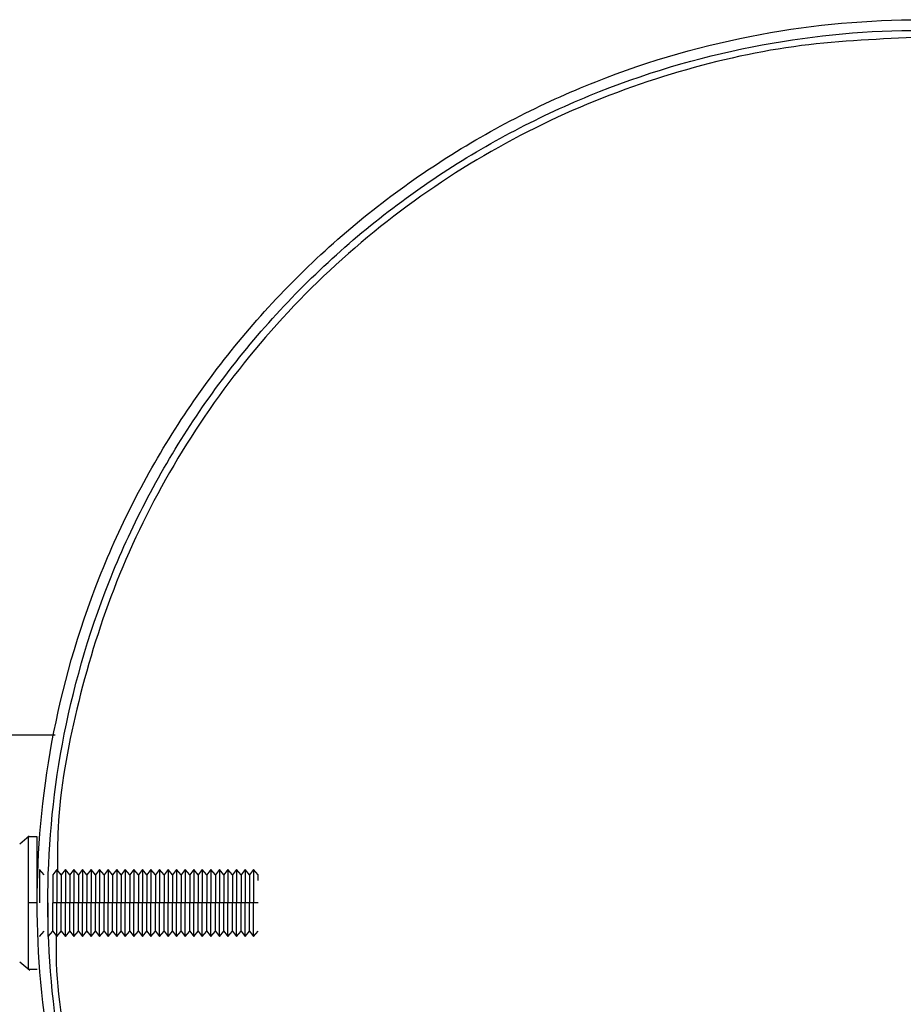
# Model space of a CAD drawing. Header units: millimetres. Extents: x -1282 to -192, y 3815 to 4005.
# Tile 3 of 7: x -1088 to -1038, y 3905 to 3960. Entities that reach past the tile are written whole.
import ezdxf

# ---------------------------------------------------------------- set-up
doc = ezdxf.new("R2010")
doc.units = ezdxf.units.MM

msp = doc.modelspace()

# ---------------------------------------------------------------- linework, layer by layer
at = {"color": 7, "linetype": 'Continuous', "lineweight": 25}
for p, q in [((-1085.95, 3919.935), (-1159.811, 3919.935)), ((-1087.414, 3914.216), (-1087.936, 3913.768)), ((-1086.96, 3914.185), (-1087.46, 3914.185)), ((-1086.564, 3912.035), (-1086.821, 3912.335)), ((-1085.851, 3912.337), (-1086.08, 3912.035)), ((-1085.596, 3912.035), (-1085.852, 3912.335)), ((-1085.368, 3912.335), (-1085.596, 3912.035)), ((-1085.112, 3912.035), (-1085.368, 3912.335)), ((-1084.884, 3912.335), (-1085.112, 3912.035)), ((-1084.628, 3912.035), (-1084.884, 3912.335)), ((-1084.4, 3912.335), (-1084.628, 3912.035)), ((-1084.143, 3912.035), (-1084.4, 3912.335)), ((-1083.914, 3912.337), (-1084.143, 3912.035)), ((-1083.659, 3912.035), (-1083.916, 3912.335)), ((-1083.432, 3912.335), (-1083.659, 3912.035)), ((-1083.175, 3912.035), (-1083.432, 3912.335)), ((-1082.947, 3912.335), (-1083.175, 3912.035)), ((-1082.691, 3912.035), (-1082.947, 3912.335)), ((-1082.463, 3912.335), (-1082.691, 3912.035)), ((-1082.207, 3912.035), (-1082.463, 3912.335)), ((-1081.978, 3912.337), (-1082.207, 3912.035)), ((-1081.722, 3912.035), (-1081.979, 3912.335)), ((-1081.495, 3912.335), (-1081.722, 3912.035)), ((-1081.238, 3912.035), (-1081.495, 3912.335)), ((-1081.011, 3912.335), (-1081.238, 3912.035)), ((-1080.754, 3912.035), (-1081.011, 3912.335)), ((-1080.526, 3912.335), (-1080.754, 3912.035)), ((-1080.27, 3912.035), (-1080.526, 3912.335)), ((-1080.041, 3912.337), (-1080.27, 3912.035)), ((-1079.786, 3912.035), (-1080.042, 3912.335)), ((-1079.558, 3912.335), (-1079.786, 3912.035)), ((-1079.302, 3912.035), (-1079.558, 3912.335)), ((-1079.074, 3912.335), (-1079.302, 3912.035)), ((-1078.817, 3912.035), (-1079.074, 3912.335)), ((-1078.59, 3912.335), (-1078.817, 3912.035)), ((-1078.333, 3912.035), (-1078.59, 3912.335)), ((-1078.106, 3912.335), (-1078.333, 3912.035)), ((-1077.849, 3912.035), (-1078.106, 3912.335)), ((-1077.621, 3912.335), (-1077.849, 3912.035)), ((-1077.365, 3912.035), (-1077.621, 3912.335)), ((-1077.137, 3912.335), (-1077.365, 3912.035)), ((-1076.881, 3912.035), (-1077.137, 3912.335)), ((-1076.653, 3912.335), (-1076.881, 3912.035)), ((-1076.397, 3912.035), (-1076.653, 3912.335)), ((-1076.168, 3912.337), (-1076.397, 3912.035)), ((-1075.912, 3912.035), (-1076.169, 3912.335)), ((-1075.685, 3912.335), (-1075.912, 3912.035)), ((-1075.428, 3912.035), (-1075.685, 3912.335)), ((-1075.201, 3912.335), (-1075.428, 3912.035)), ((-1074.944, 3912.035), (-1075.201, 3912.335)), ((-1074.716, 3912.335), (-1074.944, 3912.035)), ((-1074.458, 3912.033), (-1074.716, 3912.335)), ((-1086.96, 3910.435), (-1087.46, 3910.435)), ((-1074.46, 3910.435), (-1086.08, 3910.435)), ((-1086.821, 3908.535), (-1086.564, 3908.835)), ((-1086.337, 3908.535), (-1086.08, 3908.835)), ((-1086.08, 3908.835), (-1085.852, 3908.535)), ((-1085.852, 3908.535), (-1085.596, 3908.835)), ((-1085.596, 3908.835), (-1085.368, 3908.535)), ((-1085.368, 3908.535), (-1085.112, 3908.835)), ((-1085.112, 3908.835), (-1084.884, 3908.535)), ((-1084.884, 3908.535), (-1084.628, 3908.835)), ((-1084.628, 3908.835), (-1084.4, 3908.535)), ((-1084.4, 3908.535), (-1084.143, 3908.835)), ((-1084.143, 3908.835), (-1083.916, 3908.535)), ((-1083.916, 3908.535), (-1083.659, 3908.835)), ((-1083.659, 3908.835), (-1083.432, 3908.535)), ((-1083.432, 3908.535), (-1083.175, 3908.835)), ((-1083.175, 3908.835), (-1082.947, 3908.535)), ((-1082.947, 3908.535), (-1082.691, 3908.835)), ((-1082.691, 3908.835), (-1082.463, 3908.535)), ((-1082.463, 3908.535), (-1082.207, 3908.835)), ((-1082.207, 3908.835), (-1081.979, 3908.535)), ((-1081.979, 3908.535), (-1081.722, 3908.835)), ((-1081.722, 3908.835), (-1081.495, 3908.535)), ((-1081.495, 3908.535), (-1081.238, 3908.835)), ((-1081.238, 3908.835), (-1081.011, 3908.535)), ((-1081.011, 3908.535), (-1080.754, 3908.835)), ((-1080.754, 3908.835), (-1080.526, 3908.535)), ((-1080.526, 3908.535), (-1080.27, 3908.835)), ((-1080.27, 3908.835), (-1080.042, 3908.535)), ((-1080.042, 3908.535), (-1079.786, 3908.835)), ((-1079.786, 3908.835), (-1079.558, 3908.535)), ((-1079.558, 3908.535), (-1079.302, 3908.835)), ((-1079.302, 3908.835), (-1079.074, 3908.535)), ((-1079.074, 3908.535), (-1078.817, 3908.835)), ((-1078.817, 3908.835), (-1078.59, 3908.535)), ((-1078.59, 3908.535), (-1078.333, 3908.835)), ((-1078.333, 3908.835), (-1078.106, 3908.535)), ((-1078.106, 3908.535), (-1077.849, 3908.835)), ((-1077.849, 3908.835), (-1077.621, 3908.535)), ((-1077.621, 3908.535), (-1077.365, 3908.835)), ((-1077.365, 3908.835), (-1077.137, 3908.535)), ((-1077.137, 3908.535), (-1076.881, 3908.835)), ((-1076.881, 3908.835), (-1076.653, 3908.535)), ((-1076.653, 3908.535), (-1076.397, 3908.835)), ((-1076.397, 3908.835), (-1076.169, 3908.535)), ((-1076.169, 3908.535), (-1075.912, 3908.835)), ((-1075.912, 3908.835), (-1075.685, 3908.535)), ((-1075.685, 3908.535), (-1075.428, 3908.835)), ((-1075.428, 3908.835), (-1075.201, 3908.535)), ((-1075.201, 3908.535), (-1074.944, 3908.835)), ((-1074.944, 3908.835), (-1074.716, 3908.535)), ((-1074.716, 3908.535), (-1074.46, 3908.835)), ((-1087.939, 3907.103), (-1087.376, 3906.63)), ((-1087.46, 3906.685), (-1086.96, 3906.685))]:
    msp.add_line(p, q, dxfattribs=at)
for points, knots in [([(-1036.96, 3860.435), (-1039.906, 3860.435), (-1042.963, 3860.697), (-1049.154, 3861.843), (-1052.287, 3862.728), (-1058.442, 3865.164), (-1061.462, 3866.717), (-1067.179, 3870.454), (-1069.875, 3872.639), (-1074.756, 3877.521), (-1076.941, 3880.216), (-1080.679, 3885.933), (-1082.231, 3888.953), (-1084.668, 3895.108), (-1085.552, 3898.242), (-1086.698, 3904.433), (-1086.96, 3907.489), (-1086.96, 3913.382), (-1086.698, 3916.438), (-1085.552, 3922.629), (-1084.668, 3925.763), (-1082.231, 3931.917), (-1080.679, 3934.937), (-1076.941, 3940.654), (-1074.756, 3943.35), (-1069.875, 3948.231), (-1067.179, 3950.416), (-1061.462, 3954.154), (-1058.442, 3955.706), (-1052.287, 3958.143), (-1049.154, 3959.028), (-1042.963, 3960.173), (-1039.906, 3960.435), (-1036.96, 3960.435)], [0, 0, 0, 0, 0.0625, 0.0625, 0.125, 0.125, 0.1875, 0.1875, 0.25, 0.25, 0.3125, 0.3125, 0.375, 0.375, 0.4375, 0.4375, 0.5, 0.5, 0.5625, 0.5625, 0.625, 0.625, 0.6875, 0.6875, 0.75, 0.75, 0.8125, 0.8125, 0.875, 0.875, 0.9375, 0.9375, 1, 1, 1, 1]), ([(-1036.96, 3861.035), (-1039.871, 3861.035), (-1042.891, 3861.294), (-1049.007, 3862.426), (-1052.103, 3863.3), (-1058.184, 3865.707), (-1061.168, 3867.241), (-1066.816, 3870.934), (-1069.48, 3873.093), (-1074.303, 3877.916), (-1076.461, 3880.579), (-1080.154, 3886.227), (-1081.688, 3889.211), (-1084.095, 3895.292), (-1084.969, 3898.388), (-1086.101, 3904.505), (-1086.36, 3907.524), (-1086.36, 3913.346), (-1086.101, 3916.366), (-1084.969, 3922.482), (-1084.095, 3925.579), (-1081.688, 3931.66), (-1080.154, 3934.643), (-1076.461, 3940.292), (-1074.303, 3942.955), (-1069.48, 3947.778), (-1066.816, 3949.936), (-1061.168, 3953.629), (-1058.184, 3955.163), (-1052.103, 3957.57), (-1049.007, 3958.445), (-1042.891, 3959.576), (-1039.871, 3959.835), (-1036.96, 3959.835)], [0, 0, 0, 0, 0.0625, 0.0625, 0.125, 0.125, 0.1875, 0.1875, 0.25, 0.25, 0.3125, 0.3125, 0.375, 0.375, 0.4375, 0.4375, 0.5, 0.5, 0.5625, 0.5625, 0.625, 0.625, 0.6875, 0.6875, 0.75, 0.75, 0.8125, 0.8125, 0.875, 0.875, 0.9375, 0.9375, 1, 1, 1, 1]), ([(-1036.96, 3959.435), (-1039.223, 3959.344), (-1043.85, 3959.158), (-1050.786, 3957.617), (-1057.658, 3955.06), (-1064.213, 3951.39), (-1070.197, 3946.707), (-1075.386, 3941.154), (-1079.604, 3934.943), (-1082.781, 3928.322), (-1084.813, 3921.541), (-1085.812, 3916.137), (-1085.817, 3913.04), (-1085.818, 3912.206)], [0, 0, 0, 0, 0.09029, 0.184633, 0.282261, 0.38221, 0.483361, 0.584512, 0.684462, 0.78209, 0.876433, 0.966723, 1, 1, 1, 1]), ([(-1087.46, 3910.435), (-1087.46, 3910.907), (-1087.46, 3911.632), (-1087.46, 3912.506), (-1087.46, 3913.105), (-1087.46, 3913.597), (-1087.46, 3914.025), (-1087.46, 3914.273), (-1087.46, 3914.185), (-1087.46, 3914.185)], [0, 0, 0, 0, 0.239417, 0.368299, 0.499916, 0.631534, 0.760416, 0.999833, 1, 1, 1, 1]), ([(-1086.96, 3910.435), (-1086.96, 3910.877), (-1086.96, 3911.354), (-1086.96, 3912.277), (-1086.96, 3912.721), (-1086.96, 3913.453), (-1086.96, 3913.739), (-1086.96, 3914.105), (-1086.96, 3914.185), (-1086.96, 3914.185)], [0, 0, 0, 0, 0.25, 0.25, 0.5, 0.5, 0.75, 0.75, 1, 1, 1, 1]), ([(-1086.821, 3912.335), (-1086.821, 3912.335), (-1086.821, 3912.294), (-1086.821, 3912.109), (-1086.821, 3911.964), (-1086.821, 3911.593), (-1086.821, 3911.369), (-1086.821, 3910.901), (-1086.821, 3910.659), (-1086.821, 3910.435)], [0, 0, 0, 0, 0.25, 0.25, 0.5, 0.5, 0.75, 0.75, 1, 1, 1, 1]), ([(-1085.852, 3912.335), (-1085.852, 3912.335), (-1085.852, 3912.294), (-1085.852, 3912.109), (-1085.852, 3911.964), (-1085.852, 3911.593), (-1085.852, 3911.369), (-1085.852, 3910.901), (-1085.852, 3910.659), (-1085.852, 3910.435)], [0, 0, 0, 0, 0.25, 0.25, 0.5, 0.5, 0.75, 0.75, 1, 1, 1, 1]), ([(-1085.368, 3912.335), (-1085.368, 3912.335), (-1085.368, 3912.294), (-1085.368, 3912.109), (-1085.368, 3911.964), (-1085.368, 3911.593), (-1085.368, 3911.369), (-1085.368, 3910.901), (-1085.368, 3910.659), (-1085.368, 3910.435)], [0, 0, 0, 0, 0.25, 0.25, 0.5, 0.5, 0.75, 0.75, 1, 1, 1, 1]), ([(-1084.884, 3912.335), (-1084.884, 3912.335), (-1084.884, 3912.294), (-1084.884, 3912.109), (-1084.884, 3911.964), (-1084.884, 3911.593), (-1084.884, 3911.369), (-1084.884, 3910.901), (-1084.884, 3910.659), (-1084.884, 3910.435)], [0, 0, 0, 0, 0.25, 0.25, 0.5, 0.5, 0.75, 0.75, 1, 1, 1, 1]), ([(-1084.4, 3912.335), (-1084.4, 3912.335), (-1084.4, 3912.294), (-1084.4, 3912.109), (-1084.4, 3911.964), (-1084.4, 3911.593), (-1084.4, 3911.369), (-1084.4, 3910.901), (-1084.4, 3910.659), (-1084.4, 3910.435)], [0, 0, 0, 0, 0.25, 0.25, 0.5, 0.5, 0.75, 0.75, 1, 1, 1, 1]), ([(-1083.916, 3912.335), (-1083.916, 3912.335), (-1083.916, 3912.294), (-1083.916, 3912.109), (-1083.916, 3911.964), (-1083.916, 3911.593), (-1083.916, 3911.369), (-1083.916, 3910.901), (-1083.916, 3910.659), (-1083.916, 3910.435)], [0, 0, 0, 0, 0.25, 0.25, 0.5, 0.5, 0.75, 0.75, 1, 1, 1, 1]), ([(-1083.432, 3912.335), (-1083.432, 3912.335), (-1083.432, 3912.294), (-1083.432, 3912.109), (-1083.432, 3911.964), (-1083.432, 3911.593), (-1083.432, 3911.369), (-1083.432, 3910.901), (-1083.432, 3910.659), (-1083.432, 3910.435)], [0, 0, 0, 0, 0.25, 0.25, 0.5, 0.5, 0.75, 0.75, 1, 1, 1, 1]), ([(-1082.947, 3912.335), (-1082.947, 3912.335), (-1082.947, 3912.294), (-1082.947, 3912.109), (-1082.947, 3911.964), (-1082.947, 3911.593), (-1082.947, 3911.369), (-1082.947, 3910.901), (-1082.947, 3910.659), (-1082.947, 3910.435)], [0, 0, 0, 0, 0.25, 0.25, 0.5, 0.5, 0.75, 0.75, 1, 1, 1, 1]), ([(-1082.463, 3912.335), (-1082.463, 3912.335), (-1082.463, 3912.294), (-1082.463, 3912.109), (-1082.463, 3911.964), (-1082.463, 3911.593), (-1082.463, 3911.369), (-1082.463, 3910.901), (-1082.463, 3910.659), (-1082.463, 3910.435)], [0, 0, 0, 0, 0.25, 0.25, 0.5, 0.5, 0.75, 0.75, 1, 1, 1, 1]), ([(-1081.979, 3912.335), (-1081.979, 3912.335), (-1081.979, 3912.294), (-1081.979, 3912.109), (-1081.979, 3911.964), (-1081.979, 3911.593), (-1081.979, 3911.369), (-1081.979, 3910.901), (-1081.979, 3910.659), (-1081.979, 3910.435)], [0, 0, 0, 0, 0.25, 0.25, 0.5, 0.5, 0.75, 0.75, 1, 1, 1, 1]), ([(-1081.495, 3912.335), (-1081.495, 3912.335), (-1081.495, 3912.294), (-1081.495, 3912.109), (-1081.495, 3911.964), (-1081.495, 3911.593), (-1081.495, 3911.369), (-1081.495, 3910.901), (-1081.495, 3910.659), (-1081.495, 3910.435)], [0, 0, 0, 0, 0.25, 0.25, 0.5, 0.5, 0.75, 0.75, 1, 1, 1, 1]), ([(-1081.011, 3912.335), (-1081.011, 3912.335), (-1081.011, 3912.294), (-1081.011, 3912.109), (-1081.011, 3911.964), (-1081.011, 3911.593), (-1081.011, 3911.369), (-1081.011, 3910.901), (-1081.011, 3910.659), (-1081.011, 3910.435)], [0, 0, 0, 0, 0.25, 0.25, 0.5, 0.5, 0.75, 0.75, 1, 1, 1, 1]), ([(-1080.526, 3912.335), (-1080.526, 3912.335), (-1080.526, 3912.294), (-1080.526, 3912.109), (-1080.526, 3911.964), (-1080.526, 3911.593), (-1080.526, 3911.369), (-1080.526, 3910.901), (-1080.526, 3910.659), (-1080.526, 3910.435)], [0, 0, 0, 0, 0.25, 0.25, 0.5, 0.5, 0.75, 0.75, 1, 1, 1, 1]), ([(-1080.042, 3912.335), (-1080.042, 3912.335), (-1080.042, 3912.294), (-1080.042, 3912.109), (-1080.042, 3911.964), (-1080.042, 3911.593), (-1080.042, 3911.369), (-1080.042, 3910.901), (-1080.042, 3910.659), (-1080.042, 3910.435)], [0, 0, 0, 0, 0.25, 0.25, 0.5, 0.5, 0.75, 0.75, 1, 1, 1, 1]), ([(-1079.558, 3912.335), (-1079.558, 3912.335), (-1079.558, 3912.294), (-1079.558, 3912.109), (-1079.558, 3911.964), (-1079.558, 3911.593), (-1079.558, 3911.369), (-1079.558, 3910.901), (-1079.558, 3910.659), (-1079.558, 3910.435)], [0, 0, 0, 0, 0.25, 0.25, 0.5, 0.5, 0.75, 0.75, 1, 1, 1, 1]), ([(-1079.074, 3912.335), (-1079.074, 3912.335), (-1079.074, 3912.294), (-1079.074, 3912.109), (-1079.074, 3911.964), (-1079.074, 3911.593), (-1079.074, 3911.369), (-1079.074, 3910.901), (-1079.074, 3910.659), (-1079.074, 3910.435)], [0, 0, 0, 0, 0.25, 0.25, 0.5, 0.5, 0.75, 0.75, 1, 1, 1, 1]), ([(-1078.59, 3912.335), (-1078.59, 3912.335), (-1078.59, 3912.294), (-1078.59, 3912.109), (-1078.59, 3911.964), (-1078.59, 3911.593), (-1078.59, 3911.369), (-1078.59, 3910.901), (-1078.59, 3910.659), (-1078.59, 3910.435)], [0, 0, 0, 0, 0.25, 0.25, 0.5, 0.5, 0.75, 0.75, 1, 1, 1, 1]), ([(-1078.106, 3912.335), (-1078.106, 3912.335), (-1078.106, 3912.294), (-1078.106, 3912.109), (-1078.106, 3911.964), (-1078.106, 3911.593), (-1078.106, 3911.369), (-1078.106, 3910.901), (-1078.106, 3910.659), (-1078.106, 3910.435)], [0, 0, 0, 0, 0.25, 0.25, 0.5, 0.5, 0.75, 0.75, 1, 1, 1, 1]), ([(-1077.621, 3912.335), (-1077.621, 3912.335), (-1077.621, 3912.294), (-1077.621, 3912.109), (-1077.621, 3911.964), (-1077.621, 3911.593), (-1077.621, 3911.369), (-1077.621, 3910.901), (-1077.621, 3910.659), (-1077.621, 3910.435)], [0, 0, 0, 0, 0.25, 0.25, 0.5, 0.5, 0.75, 0.75, 1, 1, 1, 1]), ([(-1077.137, 3912.335), (-1077.137, 3912.335), (-1077.137, 3912.294), (-1077.137, 3912.109), (-1077.137, 3911.964), (-1077.137, 3911.593), (-1077.137, 3911.369), (-1077.137, 3910.901), (-1077.137, 3910.659), (-1077.137, 3910.435)], [0, 0, 0, 0, 0.25, 0.25, 0.5, 0.5, 0.75, 0.75, 1, 1, 1, 1]), ([(-1076.653, 3912.335), (-1076.653, 3912.335), (-1076.653, 3912.294), (-1076.653, 3912.109), (-1076.653, 3911.964), (-1076.653, 3911.593), (-1076.653, 3911.369), (-1076.653, 3910.901), (-1076.653, 3910.659), (-1076.653, 3910.435)], [0, 0, 0, 0, 0.25, 0.25, 0.5, 0.5, 0.75, 0.75, 1, 1, 1, 1]), ([(-1076.169, 3912.335), (-1076.169, 3912.335), (-1076.169, 3912.294), (-1076.169, 3912.109), (-1076.169, 3911.964), (-1076.169, 3911.593), (-1076.169, 3911.369), (-1076.169, 3910.901), (-1076.169, 3910.659), (-1076.169, 3910.435)], [0, 0, 0, 0, 0.25, 0.25, 0.5, 0.5, 0.75, 0.75, 1, 1, 1, 1]), ([(-1075.685, 3912.335), (-1075.685, 3912.335), (-1075.685, 3912.294), (-1075.685, 3912.109), (-1075.685, 3911.964), (-1075.685, 3911.593), (-1075.685, 3911.369), (-1075.685, 3910.901), (-1075.685, 3910.659), (-1075.685, 3910.435)], [0, 0, 0, 0, 0.25, 0.25, 0.5, 0.5, 0.75, 0.75, 1, 1, 1, 1]), ([(-1075.201, 3912.335), (-1075.201, 3912.335), (-1075.201, 3912.294), (-1075.201, 3912.109), (-1075.201, 3911.964), (-1075.201, 3911.593), (-1075.201, 3911.369), (-1075.201, 3910.901), (-1075.201, 3910.659), (-1075.201, 3910.435)], [0, 0, 0, 0, 0.25, 0.25, 0.5, 0.5, 0.75, 0.75, 1, 1, 1, 1]), ([(-1074.716, 3912.335), (-1074.716, 3912.335), (-1074.716, 3912.294), (-1074.716, 3912.109), (-1074.716, 3911.964), (-1074.716, 3911.593), (-1074.716, 3911.369), (-1074.716, 3910.901), (-1074.716, 3910.659), (-1074.716, 3910.435)], [0, 0, 0, 0, 0.25, 0.25, 0.5, 0.5, 0.75, 0.75, 1, 1, 1, 1]), ([(-1086.08, 3912.035), (-1086.08, 3912.035), (-1086.08, 3912.001), (-1086.08, 3911.845), (-1086.08, 3911.723), (-1086.08, 3911.41), (-1086.08, 3911.221), (-1086.08, 3910.827), (-1086.08, 3910.624), (-1086.08, 3910.435)], [0, 0, 0, 0, 0.25, 0.25, 0.5, 0.5, 0.75, 0.75, 1, 1, 1, 1]), ([(-1085.596, 3912.035), (-1085.596, 3912.035), (-1085.596, 3912.001), (-1085.596, 3911.845), (-1085.596, 3911.723), (-1085.596, 3911.41), (-1085.596, 3911.221), (-1085.596, 3910.827), (-1085.596, 3910.624), (-1085.596, 3910.435)], [0, 0, 0, 0, 0.25, 0.25, 0.5, 0.5, 0.75, 0.75, 1, 1, 1, 1]), ([(-1085.112, 3912.035), (-1085.112, 3912.035), (-1085.112, 3912.001), (-1085.112, 3911.845), (-1085.112, 3911.723), (-1085.112, 3911.41), (-1085.112, 3911.221), (-1085.112, 3910.827), (-1085.112, 3910.624), (-1085.112, 3910.435)], [0, 0, 0, 0, 0.25, 0.25, 0.5, 0.5, 0.75, 0.75, 1, 1, 1, 1]), ([(-1084.628, 3912.035), (-1084.628, 3912.035), (-1084.628, 3912.001), (-1084.628, 3911.845), (-1084.628, 3911.723), (-1084.628, 3911.41), (-1084.628, 3911.221), (-1084.628, 3910.827), (-1084.628, 3910.624), (-1084.628, 3910.435)], [0, 0, 0, 0, 0.25, 0.25, 0.5, 0.5, 0.75, 0.75, 1, 1, 1, 1]), ([(-1084.143, 3912.035), (-1084.143, 3912.035), (-1084.143, 3912.001), (-1084.143, 3911.845), (-1084.143, 3911.723), (-1084.143, 3911.41), (-1084.143, 3911.221), (-1084.143, 3910.827), (-1084.143, 3910.624), (-1084.143, 3910.435)], [0, 0, 0, 0, 0.25, 0.25, 0.5, 0.5, 0.75, 0.75, 1, 1, 1, 1]), ([(-1083.659, 3912.035), (-1083.659, 3912.035), (-1083.659, 3912.001), (-1083.659, 3911.845), (-1083.659, 3911.723), (-1083.659, 3911.41), (-1083.659, 3911.221), (-1083.659, 3910.827), (-1083.659, 3910.624), (-1083.659, 3910.435)], [0, 0, 0, 0, 0.25, 0.25, 0.5, 0.5, 0.75, 0.75, 1, 1, 1, 1]), ([(-1083.175, 3912.035), (-1083.175, 3912.035), (-1083.175, 3912.001), (-1083.175, 3911.845), (-1083.175, 3911.723), (-1083.175, 3911.41), (-1083.175, 3911.221), (-1083.175, 3910.827), (-1083.175, 3910.624), (-1083.175, 3910.435)], [0, 0, 0, 0, 0.25, 0.25, 0.5, 0.5, 0.75, 0.75, 1, 1, 1, 1]), ([(-1082.691, 3912.035), (-1082.691, 3912.035), (-1082.691, 3912.001), (-1082.691, 3911.845), (-1082.691, 3911.723), (-1082.691, 3911.41), (-1082.691, 3911.221), (-1082.691, 3910.827), (-1082.691, 3910.624), (-1082.691, 3910.435)], [0, 0, 0, 0, 0.25, 0.25, 0.5, 0.5, 0.75, 0.75, 1, 1, 1, 1]), ([(-1082.207, 3912.035), (-1082.207, 3912.035), (-1082.207, 3912.001), (-1082.207, 3911.845), (-1082.207, 3911.723), (-1082.207, 3911.41), (-1082.207, 3911.221), (-1082.207, 3910.827), (-1082.207, 3910.624), (-1082.207, 3910.435)], [0, 0, 0, 0, 0.25, 0.25, 0.5, 0.5, 0.75, 0.75, 1, 1, 1, 1]), ([(-1081.722, 3912.035), (-1081.722, 3912.035), (-1081.722, 3912.001), (-1081.722, 3911.845), (-1081.722, 3911.723), (-1081.722, 3911.41), (-1081.722, 3911.221), (-1081.722, 3910.827), (-1081.722, 3910.624), (-1081.722, 3910.435)], [0, 0, 0, 0, 0.25, 0.25, 0.5, 0.5, 0.75, 0.75, 1, 1, 1, 1]), ([(-1081.238, 3912.035), (-1081.238, 3912.035), (-1081.238, 3912.001), (-1081.238, 3911.845), (-1081.238, 3911.723), (-1081.238, 3911.41), (-1081.238, 3911.221), (-1081.238, 3910.827), (-1081.238, 3910.624), (-1081.238, 3910.435)], [0, 0, 0, 0, 0.25, 0.25, 0.5, 0.5, 0.75, 0.75, 1, 1, 1, 1]), ([(-1080.754, 3912.035), (-1080.754, 3912.035), (-1080.754, 3912.001), (-1080.754, 3911.845), (-1080.754, 3911.723), (-1080.754, 3911.41), (-1080.754, 3911.221), (-1080.754, 3910.827), (-1080.754, 3910.624), (-1080.754, 3910.435)], [0, 0, 0, 0, 0.25, 0.25, 0.5, 0.5, 0.75, 0.75, 1, 1, 1, 1]), ([(-1080.27, 3912.035), (-1080.27, 3912.035), (-1080.27, 3912.001), (-1080.27, 3911.845), (-1080.27, 3911.723), (-1080.27, 3911.41), (-1080.27, 3911.221), (-1080.27, 3910.827), (-1080.27, 3910.624), (-1080.27, 3910.435)], [0, 0, 0, 0, 0.25, 0.25, 0.5, 0.5, 0.75, 0.75, 1, 1, 1, 1]), ([(-1079.786, 3912.035), (-1079.786, 3912.035), (-1079.786, 3912.001), (-1079.786, 3911.845), (-1079.786, 3911.723), (-1079.786, 3911.41), (-1079.786, 3911.221), (-1079.786, 3910.827), (-1079.786, 3910.624), (-1079.786, 3910.435)], [0, 0, 0, 0, 0.25, 0.25, 0.5, 0.5, 0.75, 0.75, 1, 1, 1, 1]), ([(-1079.302, 3912.035), (-1079.302, 3912.035), (-1079.302, 3912.001), (-1079.302, 3911.845), (-1079.302, 3911.723), (-1079.302, 3911.41), (-1079.302, 3911.221), (-1079.302, 3910.827), (-1079.302, 3910.624), (-1079.302, 3910.435)], [0, 0, 0, 0, 0.25, 0.25, 0.5, 0.5, 0.75, 0.75, 1, 1, 1, 1]), ([(-1078.817, 3912.035), (-1078.817, 3912.035), (-1078.817, 3912.001), (-1078.817, 3911.845), (-1078.817, 3911.723), (-1078.817, 3911.41), (-1078.817, 3911.221), (-1078.817, 3910.827), (-1078.817, 3910.624), (-1078.817, 3910.435)], [0, 0, 0, 0, 0.25, 0.25, 0.5, 0.5, 0.75, 0.75, 1, 1, 1, 1]), ([(-1078.333, 3912.035), (-1078.333, 3912.035), (-1078.333, 3912.001), (-1078.333, 3911.845), (-1078.333, 3911.723), (-1078.333, 3911.41), (-1078.333, 3911.221), (-1078.333, 3910.827), (-1078.333, 3910.624), (-1078.333, 3910.435)], [0, 0, 0, 0, 0.25, 0.25, 0.5, 0.5, 0.75, 0.75, 1, 1, 1, 1]), ([(-1077.849, 3912.035), (-1077.849, 3912.035), (-1077.849, 3912.001), (-1077.849, 3911.845), (-1077.849, 3911.723), (-1077.849, 3911.41), (-1077.849, 3911.221), (-1077.849, 3910.827), (-1077.849, 3910.624), (-1077.849, 3910.435)], [0, 0, 0, 0, 0.25, 0.25, 0.5, 0.5, 0.75, 0.75, 1, 1, 1, 1]), ([(-1077.365, 3912.035), (-1077.365, 3912.035), (-1077.365, 3912.001), (-1077.365, 3911.845), (-1077.365, 3911.723), (-1077.365, 3911.41), (-1077.365, 3911.221), (-1077.365, 3910.827), (-1077.365, 3910.624), (-1077.365, 3910.435)], [0, 0, 0, 0, 0.25, 0.25, 0.5, 0.5, 0.75, 0.75, 1, 1, 1, 1]), ([(-1076.881, 3912.035), (-1076.881, 3912.035), (-1076.881, 3912.001), (-1076.881, 3911.845), (-1076.881, 3911.723), (-1076.881, 3911.41), (-1076.881, 3911.221), (-1076.881, 3910.827), (-1076.881, 3910.624), (-1076.881, 3910.435)], [0, 0, 0, 0, 0.25, 0.25, 0.5, 0.5, 0.75, 0.75, 1, 1, 1, 1]), ([(-1076.397, 3912.035), (-1076.397, 3912.035), (-1076.397, 3912.001), (-1076.397, 3911.845), (-1076.397, 3911.723), (-1076.397, 3911.41), (-1076.397, 3911.221), (-1076.397, 3910.827), (-1076.397, 3910.624), (-1076.397, 3910.435)], [0, 0, 0, 0, 0.25, 0.25, 0.5, 0.5, 0.75, 0.75, 1, 1, 1, 1]), ([(-1075.912, 3912.035), (-1075.912, 3912.035), (-1075.912, 3912.001), (-1075.912, 3911.845), (-1075.912, 3911.723), (-1075.912, 3911.41), (-1075.912, 3911.221), (-1075.912, 3910.827), (-1075.912, 3910.624), (-1075.912, 3910.435)], [0, 0, 0, 0, 0.25, 0.25, 0.5, 0.5, 0.75, 0.75, 1, 1, 1, 1]), ([(-1075.428, 3912.035), (-1075.428, 3912.035), (-1075.428, 3912.001), (-1075.428, 3911.845), (-1075.428, 3911.723), (-1075.428, 3911.41), (-1075.428, 3911.221), (-1075.428, 3910.827), (-1075.428, 3910.624), (-1075.428, 3910.435)], [0, 0, 0, 0, 0.25, 0.25, 0.5, 0.5, 0.75, 0.75, 1, 1, 1, 1]), ([(-1074.944, 3912.035), (-1074.944, 3912.035), (-1074.944, 3912.001), (-1074.944, 3911.845), (-1074.944, 3911.723), (-1074.944, 3911.41), (-1074.944, 3911.221), (-1074.944, 3910.827), (-1074.944, 3910.624), (-1074.944, 3910.435)], [0, 0, 0, 0, 0.25, 0.25, 0.5, 0.5, 0.75, 0.75, 1, 1, 1, 1]), ([(-1074.46, 3911.713), (-1074.46, 3911.788), (-1074.46, 3911.981), (-1074.46, 3912.073), (-1074.46, 3912.035), (-1074.46, 3912.035)], [0, 0, 0, 0, 0.389227, 0.999828, 1, 1, 1, 1]), ([(-1087.46, 3906.686), (-1087.46, 3906.685), (-1087.46, 3906.597), (-1087.46, 3906.916), (-1087.46, 3907.697), (-1087.46, 3908.986), (-1087.46, 3909.965), (-1087.46, 3910.435)], [0, 0, 0, 0, 0.0002952, 0.2403328, 0.5001476, 0.7599624, 1, 1, 1, 1]), ([(-1086.337, 3908.535), (-1086.337, 3908.535), (-1086.337, 3908.576), (-1086.337, 3908.761), (-1086.337, 3908.906), (-1086.337, 3909.277), (-1086.337, 3909.502), (-1086.337, 3909.97), (-1086.337, 3910.211), (-1086.337, 3910.435)], [0, 0, 0, 0, 0.25, 0.25, 0.5, 0.5, 0.75, 0.75, 1, 1, 1, 1]), ([(-1086.08, 3908.835), (-1086.08, 3908.835), (-1086.08, 3908.87), (-1086.08, 3909.026), (-1086.08, 3909.148), (-1086.08, 3909.46), (-1086.08, 3909.649), (-1086.08, 3910.043), (-1086.08, 3910.247), (-1086.08, 3910.435)], [0, 0, 0, 0, 0.25, 0.25, 0.5, 0.5, 0.75, 0.75, 1, 1, 1, 1]), ([(-1085.852, 3908.535), (-1085.852, 3908.535), (-1085.852, 3908.576), (-1085.852, 3908.761), (-1085.852, 3908.906), (-1085.852, 3909.277), (-1085.852, 3909.502), (-1085.852, 3909.97), (-1085.852, 3910.211), (-1085.852, 3910.435)], [0, 0, 0, 0, 0.25, 0.25, 0.5, 0.5, 0.75, 0.75, 1, 1, 1, 1]), ([(-1085.596, 3908.835), (-1085.596, 3908.835), (-1085.596, 3908.87), (-1085.596, 3909.026), (-1085.596, 3909.148), (-1085.596, 3909.46), (-1085.596, 3909.649), (-1085.596, 3910.043), (-1085.596, 3910.247), (-1085.596, 3910.435)], [0, 0, 0, 0, 0.25, 0.25, 0.5, 0.5, 0.75, 0.75, 1, 1, 1, 1]), ([(-1085.368, 3908.535), (-1085.368, 3908.535), (-1085.368, 3908.576), (-1085.368, 3908.761), (-1085.368, 3908.906), (-1085.368, 3909.277), (-1085.368, 3909.502), (-1085.368, 3909.97), (-1085.368, 3910.211), (-1085.368, 3910.435)], [0, 0, 0, 0, 0.25, 0.25, 0.5, 0.5, 0.75, 0.75, 1, 1, 1, 1]), ([(-1085.112, 3908.835), (-1085.112, 3908.835), (-1085.112, 3908.87), (-1085.112, 3909.026), (-1085.112, 3909.148), (-1085.112, 3909.46), (-1085.112, 3909.649), (-1085.112, 3910.043), (-1085.112, 3910.247), (-1085.112, 3910.435)], [0, 0, 0, 0, 0.25, 0.25, 0.5, 0.5, 0.75, 0.75, 1, 1, 1, 1]), ([(-1084.884, 3908.535), (-1084.884, 3908.535), (-1084.884, 3908.576), (-1084.884, 3908.761), (-1084.884, 3908.906), (-1084.884, 3909.277), (-1084.884, 3909.502), (-1084.884, 3909.97), (-1084.884, 3910.211), (-1084.884, 3910.435)], [0, 0, 0, 0, 0.25, 0.25, 0.5, 0.5, 0.75, 0.75, 1, 1, 1, 1]), ([(-1084.628, 3908.835), (-1084.628, 3908.835), (-1084.628, 3908.87), (-1084.628, 3909.026), (-1084.628, 3909.148), (-1084.628, 3909.46), (-1084.628, 3909.649), (-1084.628, 3910.043), (-1084.628, 3910.247), (-1084.628, 3910.435)], [0, 0, 0, 0, 0.25, 0.25, 0.5, 0.5, 0.75, 0.75, 1, 1, 1, 1]), ([(-1084.4, 3908.535), (-1084.4, 3908.535), (-1084.4, 3908.576), (-1084.4, 3908.761), (-1084.4, 3908.906), (-1084.4, 3909.277), (-1084.4, 3909.502), (-1084.4, 3909.97), (-1084.4, 3910.211), (-1084.4, 3910.435)], [0, 0, 0, 0, 0.25, 0.25, 0.5, 0.5, 0.75, 0.75, 1, 1, 1, 1]), ([(-1084.143, 3908.835), (-1084.143, 3908.835), (-1084.143, 3908.87), (-1084.143, 3909.026), (-1084.143, 3909.148), (-1084.143, 3909.46), (-1084.143, 3909.649), (-1084.143, 3910.043), (-1084.143, 3910.247), (-1084.143, 3910.435)], [0, 0, 0, 0, 0.25, 0.25, 0.5, 0.5, 0.75, 0.75, 1, 1, 1, 1]), ([(-1083.916, 3908.535), (-1083.916, 3908.535), (-1083.916, 3908.576), (-1083.916, 3908.761), (-1083.916, 3908.906), (-1083.916, 3909.277), (-1083.916, 3909.502), (-1083.916, 3909.97), (-1083.916, 3910.211), (-1083.916, 3910.435)], [0, 0, 0, 0, 0.25, 0.25, 0.5, 0.5, 0.75, 0.75, 1, 1, 1, 1]), ([(-1083.659, 3908.835), (-1083.659, 3908.835), (-1083.659, 3908.87), (-1083.659, 3909.026), (-1083.659, 3909.148), (-1083.659, 3909.46), (-1083.659, 3909.649), (-1083.659, 3910.043), (-1083.659, 3910.247), (-1083.659, 3910.435)], [0, 0, 0, 0, 0.25, 0.25, 0.5, 0.5, 0.75, 0.75, 1, 1, 1, 1]), ([(-1083.432, 3908.535), (-1083.432, 3908.535), (-1083.432, 3908.576), (-1083.432, 3908.761), (-1083.432, 3908.906), (-1083.432, 3909.277), (-1083.432, 3909.502), (-1083.432, 3909.97), (-1083.432, 3910.211), (-1083.432, 3910.435)], [0, 0, 0, 0, 0.25, 0.25, 0.5, 0.5, 0.75, 0.75, 1, 1, 1, 1]), ([(-1083.175, 3908.835), (-1083.175, 3908.835), (-1083.175, 3908.87), (-1083.175, 3909.026), (-1083.175, 3909.148), (-1083.175, 3909.46), (-1083.175, 3909.649), (-1083.175, 3910.043), (-1083.175, 3910.247), (-1083.175, 3910.435)], [0, 0, 0, 0, 0.25, 0.25, 0.5, 0.5, 0.75, 0.75, 1, 1, 1, 1]), ([(-1082.947, 3908.535), (-1082.947, 3908.535), (-1082.947, 3908.576), (-1082.947, 3908.761), (-1082.947, 3908.906), (-1082.947, 3909.277), (-1082.947, 3909.502), (-1082.947, 3909.97), (-1082.947, 3910.211), (-1082.947, 3910.435)], [0, 0, 0, 0, 0.25, 0.25, 0.5, 0.5, 0.75, 0.75, 1, 1, 1, 1]), ([(-1082.691, 3908.835), (-1082.691, 3908.835), (-1082.691, 3908.87), (-1082.691, 3909.026), (-1082.691, 3909.148), (-1082.691, 3909.46), (-1082.691, 3909.649), (-1082.691, 3910.043), (-1082.691, 3910.247), (-1082.691, 3910.435)], [0, 0, 0, 0, 0.25, 0.25, 0.5, 0.5, 0.75, 0.75, 1, 1, 1, 1]), ([(-1082.463, 3908.535), (-1082.463, 3908.535), (-1082.463, 3908.576), (-1082.463, 3908.761), (-1082.463, 3908.906), (-1082.463, 3909.277), (-1082.463, 3909.502), (-1082.463, 3909.97), (-1082.463, 3910.211), (-1082.463, 3910.435)], [0, 0, 0, 0, 0.25, 0.25, 0.5, 0.5, 0.75, 0.75, 1, 1, 1, 1]), ([(-1082.207, 3908.835), (-1082.207, 3908.835), (-1082.207, 3908.798), (-1082.207, 3908.904), (-1082.207, 3909.086), (-1082.207, 3909.296), (-1082.207, 3909.552), (-1082.207, 3909.924), (-1082.207, 3910.234), (-1082.207, 3910.435)], [0, 0, 0, 0, 0.000067, 0.239508, 0.368403, 0.500034, 0.631664, 0.760559, 1, 1, 1, 1]), ([(-1081.979, 3908.535), (-1081.979, 3908.535), (-1081.979, 3908.576), (-1081.979, 3908.761), (-1081.979, 3908.906), (-1081.979, 3909.277), (-1081.979, 3909.502), (-1081.979, 3909.97), (-1081.979, 3910.211), (-1081.979, 3910.435)], [0, 0, 0, 0, 0.25, 0.25, 0.5, 0.5, 0.75, 0.75, 1, 1, 1, 1]), ([(-1081.722, 3908.835), (-1081.722, 3908.835), (-1081.722, 3908.87), (-1081.722, 3909.026), (-1081.722, 3909.148), (-1081.722, 3909.46), (-1081.722, 3909.649), (-1081.722, 3910.043), (-1081.722, 3910.247), (-1081.722, 3910.435)], [0, 0, 0, 0, 0.25, 0.25, 0.5, 0.5, 0.75, 0.75, 1, 1, 1, 1]), ([(-1081.495, 3908.535), (-1081.495, 3908.535), (-1081.495, 3908.576), (-1081.495, 3908.761), (-1081.495, 3908.906), (-1081.495, 3909.277), (-1081.495, 3909.502), (-1081.495, 3909.97), (-1081.495, 3910.211), (-1081.495, 3910.435)], [0, 0, 0, 0, 0.25, 0.25, 0.5, 0.5, 0.75, 0.75, 1, 1, 1, 1]), ([(-1081.238, 3908.835), (-1081.238, 3908.835), (-1081.238, 3908.87), (-1081.238, 3909.026), (-1081.238, 3909.148), (-1081.238, 3909.46), (-1081.238, 3909.649), (-1081.238, 3910.043), (-1081.238, 3910.247), (-1081.238, 3910.435)], [0, 0, 0, 0, 0.25, 0.25, 0.5, 0.5, 0.75, 0.75, 1, 1, 1, 1]), ([(-1081.011, 3908.535), (-1081.011, 3908.535), (-1081.011, 3908.576), (-1081.011, 3908.761), (-1081.011, 3908.906), (-1081.011, 3909.277), (-1081.011, 3909.502), (-1081.011, 3909.97), (-1081.011, 3910.211), (-1081.011, 3910.435)], [0, 0, 0, 0, 0.25, 0.25, 0.5, 0.5, 0.75, 0.75, 1, 1, 1, 1]), ([(-1080.754, 3908.835), (-1080.754, 3908.835), (-1080.754, 3908.87), (-1080.754, 3909.026), (-1080.754, 3909.148), (-1080.754, 3909.46), (-1080.754, 3909.649), (-1080.754, 3910.043), (-1080.754, 3910.247), (-1080.754, 3910.435)], [0, 0, 0, 0, 0.25, 0.25, 0.5, 0.5, 0.75, 0.75, 1, 1, 1, 1]), ([(-1080.526, 3908.535), (-1080.526, 3908.535), (-1080.526, 3908.576), (-1080.526, 3908.761), (-1080.526, 3908.906), (-1080.526, 3909.277), (-1080.526, 3909.502), (-1080.526, 3909.97), (-1080.526, 3910.211), (-1080.526, 3910.435)], [0, 0, 0, 0, 0.25, 0.25, 0.5, 0.5, 0.75, 0.75, 1, 1, 1, 1]), ([(-1080.27, 3908.835), (-1080.27, 3908.835), (-1080.27, 3908.798), (-1080.27, 3908.904), (-1080.27, 3909.086), (-1080.27, 3909.296), (-1080.27, 3909.552), (-1080.27, 3909.924), (-1080.27, 3910.234), (-1080.27, 3910.435)], [0, 0, 0, 0, 0.000067, 0.239508, 0.368403, 0.500034, 0.631664, 0.760559, 1, 1, 1, 1]), ([(-1080.042, 3908.535), (-1080.042, 3908.535), (-1080.042, 3908.576), (-1080.042, 3908.761), (-1080.042, 3908.906), (-1080.042, 3909.277), (-1080.042, 3909.502), (-1080.042, 3909.97), (-1080.042, 3910.211), (-1080.042, 3910.435)], [0, 0, 0, 0, 0.25, 0.25, 0.5, 0.5, 0.75, 0.75, 1, 1, 1, 1]), ([(-1079.786, 3908.835), (-1079.786, 3908.835), (-1079.786, 3908.87), (-1079.786, 3909.026), (-1079.786, 3909.148), (-1079.786, 3909.46), (-1079.786, 3909.649), (-1079.786, 3910.043), (-1079.786, 3910.247), (-1079.786, 3910.435)], [0, 0, 0, 0, 0.25, 0.25, 0.5, 0.5, 0.75, 0.75, 1, 1, 1, 1]), ([(-1079.558, 3908.535), (-1079.558, 3908.535), (-1079.558, 3908.576), (-1079.558, 3908.761), (-1079.558, 3908.906), (-1079.558, 3909.277), (-1079.558, 3909.502), (-1079.558, 3909.97), (-1079.558, 3910.211), (-1079.558, 3910.435)], [0, 0, 0, 0, 0.25, 0.25, 0.5, 0.5, 0.75, 0.75, 1, 1, 1, 1]), ([(-1079.302, 3908.835), (-1079.302, 3908.835), (-1079.302, 3908.87), (-1079.302, 3909.026), (-1079.302, 3909.148), (-1079.302, 3909.46), (-1079.302, 3909.649), (-1079.302, 3910.043), (-1079.302, 3910.247), (-1079.302, 3910.435)], [0, 0, 0, 0, 0.25, 0.25, 0.5, 0.5, 0.75, 0.75, 1, 1, 1, 1]), ([(-1079.074, 3908.535), (-1079.074, 3908.535), (-1079.074, 3908.576), (-1079.074, 3908.761), (-1079.074, 3908.906), (-1079.074, 3909.277), (-1079.074, 3909.502), (-1079.074, 3909.97), (-1079.074, 3910.211), (-1079.074, 3910.435)], [0, 0, 0, 0, 0.25, 0.25, 0.5, 0.5, 0.75, 0.75, 1, 1, 1, 1]), ([(-1078.817, 3908.835), (-1078.817, 3908.835), (-1078.817, 3908.87), (-1078.817, 3909.026), (-1078.817, 3909.148), (-1078.817, 3909.46), (-1078.817, 3909.649), (-1078.817, 3910.043), (-1078.817, 3910.247), (-1078.817, 3910.435)], [0, 0, 0, 0, 0.25, 0.25, 0.5, 0.5, 0.75, 0.75, 1, 1, 1, 1]), ([(-1078.59, 3908.535), (-1078.59, 3908.535), (-1078.59, 3908.576), (-1078.59, 3908.761), (-1078.59, 3908.906), (-1078.59, 3909.277), (-1078.59, 3909.502), (-1078.59, 3909.97), (-1078.59, 3910.211), (-1078.59, 3910.435)], [0, 0, 0, 0, 0.25, 0.25, 0.5, 0.5, 0.75, 0.75, 1, 1, 1, 1]), ([(-1078.333, 3908.835), (-1078.333, 3908.835), (-1078.333, 3908.798), (-1078.333, 3908.904), (-1078.333, 3909.086), (-1078.333, 3909.296), (-1078.333, 3909.552), (-1078.333, 3909.924), (-1078.333, 3910.234), (-1078.333, 3910.435)], [0, 0, 0, 0, 0.000067, 0.239508, 0.368403, 0.500034, 0.631664, 0.760559, 1, 1, 1, 1]), ([(-1078.106, 3908.535), (-1078.106, 3908.535), (-1078.106, 3908.576), (-1078.106, 3908.761), (-1078.106, 3908.906), (-1078.106, 3909.277), (-1078.106, 3909.502), (-1078.106, 3909.97), (-1078.106, 3910.211), (-1078.106, 3910.435)], [0, 0, 0, 0, 0.25, 0.25, 0.5, 0.5, 0.75, 0.75, 1, 1, 1, 1]), ([(-1077.849, 3908.835), (-1077.849, 3908.835), (-1077.849, 3908.87), (-1077.849, 3909.026), (-1077.849, 3909.148), (-1077.849, 3909.46), (-1077.849, 3909.649), (-1077.849, 3910.043), (-1077.849, 3910.247), (-1077.849, 3910.435)], [0, 0, 0, 0, 0.25, 0.25, 0.5, 0.5, 0.75, 0.75, 1, 1, 1, 1]), ([(-1077.621, 3908.535), (-1077.621, 3908.535), (-1077.621, 3908.576), (-1077.621, 3908.761), (-1077.621, 3908.906), (-1077.621, 3909.277), (-1077.621, 3909.502), (-1077.621, 3909.97), (-1077.621, 3910.211), (-1077.621, 3910.435)], [0, 0, 0, 0, 0.25, 0.25, 0.5, 0.5, 0.75, 0.75, 1, 1, 1, 1]), ([(-1077.365, 3908.835), (-1077.365, 3908.835), (-1077.365, 3908.87), (-1077.365, 3909.026), (-1077.365, 3909.148), (-1077.365, 3909.46), (-1077.365, 3909.649), (-1077.365, 3910.043), (-1077.365, 3910.247), (-1077.365, 3910.435)], [0, 0, 0, 0, 0.25, 0.25, 0.5, 0.5, 0.75, 0.75, 1, 1, 1, 1]), ([(-1077.137, 3908.535), (-1077.137, 3908.535), (-1077.137, 3908.576), (-1077.137, 3908.761), (-1077.137, 3908.906), (-1077.137, 3909.277), (-1077.137, 3909.502), (-1077.137, 3909.97), (-1077.137, 3910.211), (-1077.137, 3910.435)], [0, 0, 0, 0, 0.25, 0.25, 0.5, 0.5, 0.75, 0.75, 1, 1, 1, 1]), ([(-1076.881, 3908.835), (-1076.881, 3908.835), (-1076.881, 3908.87), (-1076.881, 3909.026), (-1076.881, 3909.148), (-1076.881, 3909.46), (-1076.881, 3909.649), (-1076.881, 3910.043), (-1076.881, 3910.247), (-1076.881, 3910.435)], [0, 0, 0, 0, 0.25, 0.25, 0.5, 0.5, 0.75, 0.75, 1, 1, 1, 1]), ([(-1076.653, 3908.535), (-1076.653, 3908.535), (-1076.653, 3908.576), (-1076.653, 3908.761), (-1076.653, 3908.906), (-1076.653, 3909.277), (-1076.653, 3909.502), (-1076.653, 3909.97), (-1076.653, 3910.211), (-1076.653, 3910.435)], [0, 0, 0, 0, 0.25, 0.25, 0.5, 0.5, 0.75, 0.75, 1, 1, 1, 1]), ([(-1076.397, 3908.835), (-1076.397, 3908.835), (-1076.397, 3908.798), (-1076.397, 3908.904), (-1076.397, 3909.086), (-1076.397, 3909.296), (-1076.397, 3909.552), (-1076.397, 3909.924), (-1076.397, 3910.234), (-1076.397, 3910.435)], [0, 0, 0, 0, 0.000067, 0.239508, 0.368403, 0.500034, 0.631664, 0.760559, 1, 1, 1, 1]), ([(-1076.169, 3908.535), (-1076.169, 3908.535), (-1076.169, 3908.576), (-1076.169, 3908.761), (-1076.169, 3908.906), (-1076.169, 3909.277), (-1076.169, 3909.502), (-1076.169, 3909.97), (-1076.169, 3910.211), (-1076.169, 3910.435)], [0, 0, 0, 0, 0.25, 0.25, 0.5, 0.5, 0.75, 0.75, 1, 1, 1, 1]), ([(-1075.912, 3908.835), (-1075.912, 3908.835), (-1075.912, 3908.87), (-1075.912, 3909.026), (-1075.912, 3909.148), (-1075.912, 3909.46), (-1075.912, 3909.649), (-1075.912, 3910.043), (-1075.912, 3910.247), (-1075.912, 3910.435)], [0, 0, 0, 0, 0.25, 0.25, 0.5, 0.5, 0.75, 0.75, 1, 1, 1, 1]), ([(-1075.685, 3908.535), (-1075.685, 3908.535), (-1075.685, 3908.576), (-1075.685, 3908.761), (-1075.685, 3908.906), (-1075.685, 3909.277), (-1075.685, 3909.502), (-1075.685, 3909.97), (-1075.685, 3910.211), (-1075.685, 3910.435)], [0, 0, 0, 0, 0.25, 0.25, 0.5, 0.5, 0.75, 0.75, 1, 1, 1, 1]), ([(-1075.428, 3908.835), (-1075.428, 3908.835), (-1075.428, 3908.87), (-1075.428, 3909.026), (-1075.428, 3909.148), (-1075.428, 3909.46), (-1075.428, 3909.649), (-1075.428, 3910.043), (-1075.428, 3910.247), (-1075.428, 3910.435)], [0, 0, 0, 0, 0.25, 0.25, 0.5, 0.5, 0.75, 0.75, 1, 1, 1, 1]), ([(-1075.201, 3908.535), (-1075.201, 3908.535), (-1075.201, 3908.576), (-1075.201, 3908.761), (-1075.201, 3908.906), (-1075.201, 3909.277), (-1075.201, 3909.502), (-1075.201, 3909.97), (-1075.201, 3910.211), (-1075.201, 3910.435)], [0, 0, 0, 0, 0.25, 0.25, 0.5, 0.5, 0.75, 0.75, 1, 1, 1, 1]), ([(-1074.944, 3908.835), (-1074.944, 3908.835), (-1074.944, 3908.87), (-1074.944, 3909.026), (-1074.944, 3909.148), (-1074.944, 3909.46), (-1074.944, 3909.649), (-1074.944, 3910.043), (-1074.944, 3910.247), (-1074.944, 3910.435)], [0, 0, 0, 0, 0.25, 0.25, 0.5, 0.5, 0.75, 0.75, 1, 1, 1, 1]), ([(-1074.716, 3908.535), (-1074.716, 3908.535), (-1074.716, 3908.576), (-1074.716, 3908.761), (-1074.716, 3908.906), (-1074.716, 3909.277), (-1074.716, 3909.502), (-1074.716, 3909.97), (-1074.716, 3910.211), (-1074.716, 3910.435)], [0, 0, 0, 0, 0.25, 0.25, 0.5, 0.5, 0.75, 0.75, 1, 1, 1, 1]), ([(-1085.882, 3908.66), (-1085.888, 3908.414), (-1085.951, 3905.807), (-1085.114, 3900.775), (-1083.234, 3893.705), (-1080.131, 3886.856), (-1075.992, 3880.486), (-1070.91, 3874.835), (-1065.092, 3870.083), (-1058.769, 3866.371), (-1052.206, 3863.649), (-1047.681, 3862.662), (-1045.469, 3862.18)], [0, 0, 0, 0, 0.011053, 0.117507, 0.227669, 0.340449, 0.454586, 0.568723, 0.681503, 0.791665, 0.898119, 1, 1, 1, 1])]:
    msp.add_open_spline(points, degree=3, knots=knots, dxfattribs=at)

doc.saveas('drawing.dxf')
